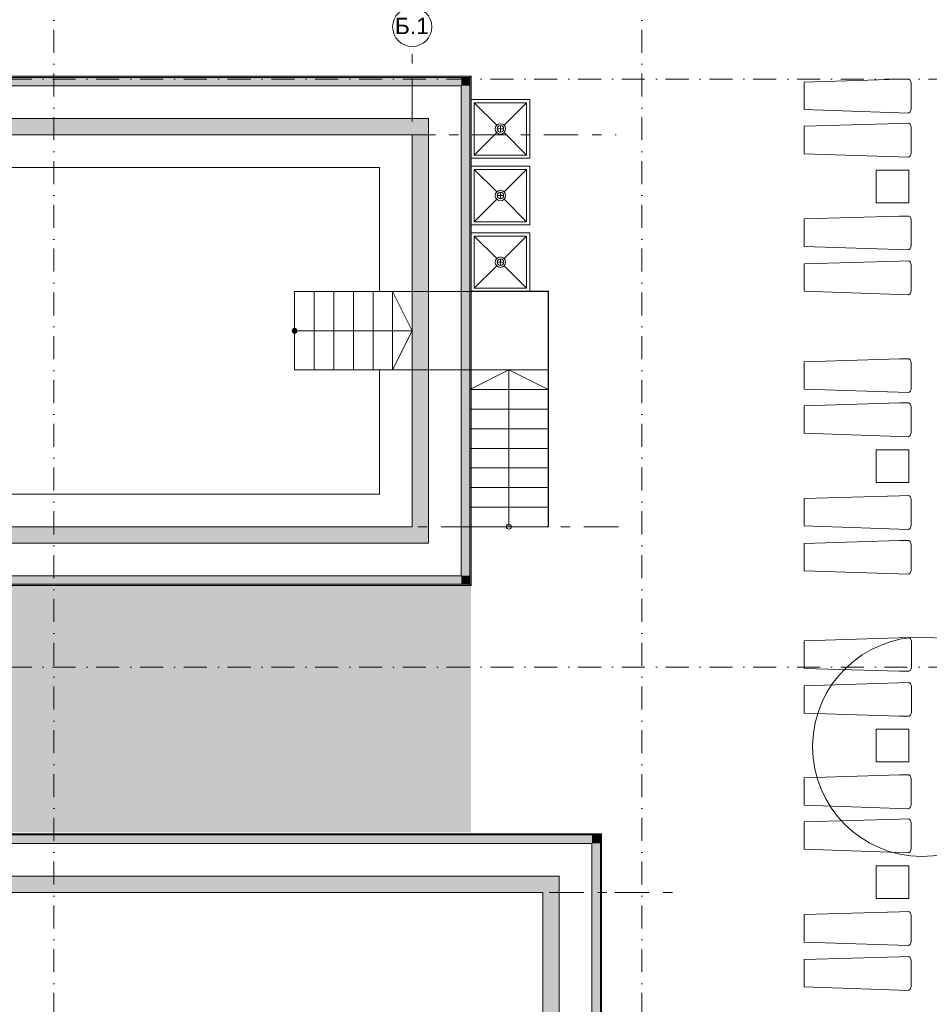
# Model space of a CAD drawing. Header units: millimetres. Extents: x -14761 to 157739, y -22400 to 107990.
# Tile 28 of 256: x -525 to 13398, y 57837 to 72912. Entities that reach past the tile are written whole.
import ezdxf

# ---------------------------------------------------------------- set-up
doc = ezdxf.new("R2010")
doc.units = ezdxf.units.MM
doc.header["$MEASUREMENT"] = 0
doc.linetypes.add('Штрих-Штриховая', pattern=[1093.6110734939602, 529.1666507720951, -211.6666555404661, 141.11111164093, -211.666655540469])
doc.linetypes.add('Штрихпунктирная', pattern=[670.2777624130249, 352.777767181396, -176.388883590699, 0, -141.11111164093])
for name, color, linetype in [('Интерьер - лежаки 2', 7, 'Continuous'), ('Интерьер - Мебель', 7, 'Continuous'), ('Интерьер - Сантехника', 7, 'Continuous'), ('Конструктив - Лестницы в бассейны', 7, 'Continuous'), ('Конструктив - стены бассейнов жб нов', 7, 'Continuous'), ('УЛИЦА_Штриховка отделки_сцена', 7, 'Continuous'), ('Элемент Модели - Оси', 7, 'Continuous'), ('Элемент модели - Оси Улица Бани', 7, 'Continuous')]:
    doc.layers.add(name, color=color, linetype=linetype)
doc.styles.add('СГЕНЕРИР_СТИЛЬ_1', font='txt')

msp = doc.modelspace()

# ---------------------------------------------------------------- hatches: boundary and pattern name
at = {"layer": 'Конструктив - Лестницы в бассейны', "linetype": 'Continuous', "lineweight": 0, "true_color": 0xffffff}
msp.add_hatch(color=7, dxfattribs=at).paths.add_polyline_path([(3682.971341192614, 68112.05890932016, 0.9999999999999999), (3682.971341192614, 68187.05890932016, 0.9999999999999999)])
at = {"layer": 'Конструктив - стены бассейнов жб нов', "linetype": 'Continuous', "lineweight": 0, "true_color": 0x000000}
for points in [[(-9397.02865880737, 72029.50719199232), (6362.97134119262, 72029.50719199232), (6362.97134119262, 72049.50719199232), (-9397.02865880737, 72049.50719199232)], [(-9267.028658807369, 71899.5071919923), (6232.971341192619, 71899.5071919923), (6232.971341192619, 72029.50719199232), (-9267.028658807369, 72029.50719199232)], [(6232.971341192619, 71899.5071919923), (6362.971341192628, 71899.5071919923), (6362.971341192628, 72029.50719199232)], [(6232.971341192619, 71899.5071919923), (6362.971341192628, 72029.50719199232), (6232.971341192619, 72029.50719199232)], [(6362.971341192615, 72029.50719199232), (6382.971341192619, 72029.50719199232), (6382.971341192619, 72049.50719199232)], [(6362.97134119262, 72029.50719199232), (6382.971341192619, 72049.50719199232), (6362.97134119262, 72049.50719199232)], [(6362.971341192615, 72029.50719199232), (6362.971341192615, 64269.50719199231), (6382.971361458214, 64269.50719199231), (6382.971361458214, 72029.50719199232)], [(6232.971341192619, 71899.5071919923), (6232.971341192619, 64399.50719199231), (6362.971341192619, 64399.50719199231), (6362.971341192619, 71899.5071919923)], [(-8517.028658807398, 71149.5071919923), (5482.971341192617, 71149.5071919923), (5482.971341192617, 71399.5071919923), (-8517.028658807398, 71399.5071919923)], [(5482.971341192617, 71149.5071919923), (5732.971341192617, 71149.5071919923), (5732.971341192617, 71399.5071919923)], [(5482.971341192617, 71149.5071919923), (5732.971341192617, 71399.5071919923), (5482.971341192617, 71399.5071919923)], [(5482.971341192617, 71149.5071919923), (5482.971341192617, 65149.50719199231), (5732.971341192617, 65149.50719199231), (5732.971341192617, 71149.5071919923)], [(7563.345547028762, 68754.55890932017), (6382.971341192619, 68754.55890932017), (6382.971341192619, 68749.55890932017), (7563.345547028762, 68749.55890932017)], [(7563.345547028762, 68749.55890932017), (7568.345547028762, 68754.55890932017), (7563.345547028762, 68754.55890932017)], [(7563.345547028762, 68749.55890932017), (7568.345547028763, 68749.55890932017), (7568.345547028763, 68754.55890932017)], [(7563.345547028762, 68749.55890932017), (7563.345547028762, 67549.184703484), (7568.345547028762, 67549.184703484), (7568.345547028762, 68749.55890932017)], [(7568.345547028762, 67249.18470348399), (7568.345547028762, 67549.184703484), (7563.345547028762, 67549.184703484), (7563.345547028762, 67249.18470348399)], [(5482.971341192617, 65149.50719199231), (-8517.028658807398, 65149.50719199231), (-8517.028658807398, 64899.50719199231), (5482.971341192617, 64899.50719199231)], [(5482.971341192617, 65149.50719199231), (5732.971341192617, 64899.50719199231), (5732.971341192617, 65149.50719199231)], [(5482.971341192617, 64899.50719199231), (5732.971341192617, 64899.50719199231), (5482.971341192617, 65149.50719199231)], [(6232.971341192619, 64399.50719199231), (-9267.028658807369, 64399.50719199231), (-9267.028658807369, 64269.50719199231), (6232.971341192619, 64269.50719199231)], [(6232.971341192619, 64399.50719199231), (6362.971341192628, 64269.50719199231), (6362.971341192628, 64399.50719199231)], [(6232.971341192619, 64269.50719199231), (6362.971341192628, 64269.50719199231), (6232.971341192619, 64399.50719199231)], [(-9397.028658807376, 64249.50719199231), (6362.971341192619, 64249.50719199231), (6362.971341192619, 64269.50708589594), (-9397.028658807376, 64269.50708589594)], [(6362.971341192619, 64269.50719199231), (6382.971341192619, 64249.50719199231), (6382.971341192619, 64269.50719199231)], [(6362.971341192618, 64249.50719199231), (6382.971341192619, 64249.50719199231), (6362.971341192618, 64269.50719199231)], [(-9397.02865880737, 60429.50719199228), (8362.971341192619, 60429.50719199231), (8362.971341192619, 60449.50719199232), (-9397.02865880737, 60449.50719199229)], [(-9267.028658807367, 60299.50719199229), (8232.971341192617, 60299.50719199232), (8232.971341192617, 60429.50719199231), (-9267.028658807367, 60429.50719199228)], [(8232.971341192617, 60299.50719199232), (8362.971341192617, 60299.50719199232), (8362.971341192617, 60429.50719199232)], [(8232.971341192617, 60299.50719199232), (8362.971341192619, 60429.50719199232), (8232.971341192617, 60429.50719199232)], [(8362.9713411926, 60429.50719199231), (8382.971341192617, 60429.50719199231), (8382.971341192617, 60449.50719199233)], [(8362.97134119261, 60429.50719199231), (8382.97134119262, 60449.50719199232), (8362.97134119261, 60449.50719199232)], [(8362.971341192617, 60429.50719199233), (8362.971341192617, 34949.50719199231), (8382.971341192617, 34949.50719199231), (8382.971341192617, 60429.50719199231)], [(8232.971341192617, 60299.50719199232), (8232.971341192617, 34949.50719199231), (8362.971341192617, 34949.50719199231), (8362.971341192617, 60299.50719199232)], [(-8517.028658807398, 59549.50719199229), (7482.971341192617, 59549.50719199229), (7482.971341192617, 59799.50719199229), (-8517.028658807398, 59799.50719199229)], [(7482.971341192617, 59549.50719199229), (7732.971341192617, 59549.50719199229), (7732.971341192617, 59799.50719199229)], [(7482.971341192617, 59549.50719199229), (7732.971341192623, 59799.5071919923), (7482.971341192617, 59799.5071919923)], [(7482.971341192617, 59549.50719199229), (7482.971341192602, 34949.50719199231), (7732.971341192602, 34949.50719199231), (7732.971341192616, 59549.50719199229)]]:
    msp.add_hatch(color=18, dxfattribs=at).paths.add_polyline_path(points)
at = {"layer": 'УЛИЦА_Штриховка отделки_сцена', "linetype": 'Continuous', "lineweight": 0, "true_color": 0x000000}
msp.add_hatch(color=18, dxfattribs=at).paths.add_polyline_path([(-9417.028611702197, 60469.50719199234), (6382.971341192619, 60469.50719199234), (6382.971341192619, 64249.50711217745), (-9417.028611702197, 64249.50711217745)])

# ---------------------------------------------------------------- linework, layer by layer
at = {"layer": 'Интерьер - лежаки 2', "color": 7, "linetype": 'Continuous', "lineweight": 15}
for p, q in [((12587.01322115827, 70605.94535661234), (12587.01322115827, 70105.94535661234)), ((13087.01322115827, 70605.94535661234), (12587.01322115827, 70605.94535661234)), ((13087.01322115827, 70105.94535661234), (13087.01322115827, 70605.94535661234)), ((12587.01322115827, 70105.94535661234), (13087.01322115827, 70105.94535661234)), ((12587.01322115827, 66325.58970586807), (12587.01322115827, 65825.58970586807)), ((13087.01322115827, 66325.58970586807), (12587.01322115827, 66325.58970586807)), ((13087.01322115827, 65825.58970586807), (13087.01322115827, 66325.58970586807)), ((12587.01322115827, 65825.58970586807), (13087.01322115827, 65825.58970586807)), ((12587.01322115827, 61548.40365072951), (12587.01322115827, 62048.40365072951)), ((12587.01322115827, 62048.40365072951), (13087.01322115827, 62048.40365072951)), ((13087.01322115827, 62048.40365072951), (13087.01322115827, 61548.40365072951)), ((13087.01322115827, 61548.40365072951), (12587.01322115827, 61548.40365072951)), ((12587.01322115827, 59955.06158576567), (12587.01322115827, 59455.06158576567)), ((13087.01322115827, 59955.06158576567), (12587.01322115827, 59955.06158576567)), ((13087.01322115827, 59455.06158576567), (13087.01322115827, 59955.06158576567)), ((12587.01322115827, 59455.06158576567), (13087.01322115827, 59455.06158576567))]:
    msp.add_line(p, q, dxfattribs=at)
at = {"layer": 'Интерьер - лежаки 2', "color": 7, "linetype": 'Continuous', "lineweight": 15, "flags": 128}
for points in [[(12939.67990666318, 71999.18915904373), (13084.83390666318, 72001.03215904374), (13106.28490666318, 71986.92015904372), (13120.78790666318, 71946.18915904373), (13120.82690666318, 71541.32315904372), (13106.28490666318, 71499.45815904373), (13079.42690666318, 71482.75115904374), (11480.78190666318, 71536.18915904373), (11480.78190666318, 71956.18915904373)], [(12939.67990666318, 71323.72362387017), (13084.83390666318, 71325.56662387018), (13106.28490666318, 71311.45462387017), (13120.78790666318, 71270.72362387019), (13120.82690666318, 70865.85762387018), (13106.28490666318, 70823.99262387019), (13079.42690666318, 70807.28562387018), (11480.78190666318, 70860.72362387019), (11480.78190666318, 71280.72362387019)], [(12939.67990666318, 69904.4009386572), (13084.83390666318, 69906.24393865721), (13106.28490666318, 69892.1319386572), (13120.78790666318, 69851.4009386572), (13120.82690666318, 69446.5349386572), (13106.28490666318, 69404.6699386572), (13079.42690666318, 69387.9629386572), (11480.78190666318, 69441.40093865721), (11480.78190666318, 69861.40093865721)], [(12939.67990666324, 69217.00682846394), (13084.83390666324, 69218.84982846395), (13106.28490666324, 69204.73782846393), (13120.78790666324, 69164.00682846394), (13120.82690666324, 68759.14082846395), (13106.28490666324, 68717.27582846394), (13079.42690666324, 68700.56882846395), (11480.78190666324, 68754.00682846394), (11480.78190666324, 69174.00682846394)], [(12939.67990666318, 67718.83350829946), (13084.83390666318, 67720.67650829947), (13106.28490666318, 67706.56450829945), (13120.78790666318, 67665.83350829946), (13120.82690666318, 67260.96750829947), (13106.28490666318, 67219.10250829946), (13079.42690666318, 67202.39550829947), (11480.78190666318, 67255.83350829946), (11480.78190666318, 67675.83350829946)], [(12939.67990666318, 67043.3679731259), (13084.83390666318, 67045.21097312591), (13106.28490666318, 67031.0989731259), (13120.78790666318, 66990.36797312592), (13120.82690666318, 66585.50197312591), (13106.28490666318, 66543.63697312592), (13079.42690666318, 66526.92997312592), (11480.78190666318, 66580.36797312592), (11480.78190666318, 67000.36797312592)], [(12939.67990666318, 65624.04528791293), (13084.83390666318, 65625.88828791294), (13106.28490666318, 65611.77628791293), (13120.78790666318, 65571.04528791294), (13120.82690666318, 65166.17928791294), (13106.28490666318, 65124.31428791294), (13079.42690666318, 65107.60728791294), (11480.78190666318, 65161.04528791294), (11480.78190666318, 65581.04528791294)], [(12939.67990666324, 64936.65117771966), (13084.83390666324, 64938.49417771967), (13106.28490666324, 64924.38217771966), (13120.78790666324, 64883.65117771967), (13120.82690666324, 64478.78517771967), (13106.28490666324, 64436.92017771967), (13079.42690666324, 64420.21317771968), (11480.78190666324, 64473.65117771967), (11480.78190666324, 64893.65117771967)], [(12943.94266450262, 62937.34217887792), (13089.09666450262, 62935.49917887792), (13110.54766450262, 62949.61117887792), (13125.05066450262, 62990.34217887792), (13125.08966450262, 63395.20817887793), (13110.54766450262, 63437.07317887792), (13083.68966450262, 63453.78017887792), (11485.04466450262, 63400.34217887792), (11485.04466450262, 62980.34217887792)], [(12943.94266450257, 62249.94806868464), (13089.09666450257, 62248.10506868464), (13110.54766450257, 62262.21706868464), (13125.05066450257, 62302.94806868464), (13125.08966450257, 62707.81406868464), (13110.54766450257, 62749.67906868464), (13083.68966450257, 62766.38606868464), (11485.04466450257, 62712.94806868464), (11485.04466450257, 62292.94806868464)], [(12939.67990666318, 61348.30538819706), (13084.83390666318, 61350.14838819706), (13106.28490666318, 61336.03638819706), (13120.78790666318, 61295.30538819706), (13120.82690666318, 60890.43938819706), (13106.28490666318, 60848.57438819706), (13079.42690666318, 60831.86738819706), (11480.78190666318, 60885.30538819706), (11480.78190666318, 61305.30538819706)], [(12939.67990666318, 60672.83985302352), (13084.83390666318, 60674.68285302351), (13106.28490666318, 60660.57085302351), (13120.78790666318, 60619.83985302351), (13120.82690666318, 60214.97385302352), (13106.28490666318, 60173.10885302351), (13079.42690666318, 60156.40185302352), (11480.78190666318, 60209.83985302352), (11480.78190666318, 60629.83985302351)], [(12939.67990666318, 59253.51716781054), (13084.83390666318, 59255.36016781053), (13106.28490666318, 59241.24816781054), (13120.78790666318, 59200.51716781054), (13120.82690666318, 58795.65116781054), (13106.28490666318, 58753.78616781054), (13079.42690666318, 58737.07916781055), (11480.78190666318, 58790.51716781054), (11480.78190666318, 59210.51716781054)], [(12939.67990666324, 58566.12305761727), (13084.83390666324, 58567.96605761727), (13106.28490666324, 58553.85405761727), (13120.78790666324, 58513.12305761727), (13120.82690666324, 58108.25705761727), (13106.28490666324, 58066.39205761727), (13079.42690666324, 58049.68505761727), (11480.78190666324, 58103.12305761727), (11480.78190666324, 58523.12305761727)]]:
    msp.add_lwpolyline(points, close=True, dxfattribs=at)
at = {"layer": 'Интерьер - Мебель', "color": 7, "linetype": 'Continuous', "lineweight": 15, "flags": 128}
msp.add_lwpolyline([(11611.00843847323, 61780.50489015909, 229.1816636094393), (11611.26419515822, 61809.81170345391)], format="xyb", close=True, dxfattribs=at)
at = {"layer": 'Интерьер - Сантехника', "color": 7, "linetype": 'Continuous', "lineweight": 15}
for p, q in [((7232.971341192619, 71639.55890932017), (6432.971341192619, 71639.55890932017)), ((6432.971341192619, 71639.55890932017), (6432.971341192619, 70839.55890932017)), ((6432.971341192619, 71639.55890932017), (6776.402798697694, 71296.12745181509)), ((7232.971341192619, 71639.55890932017), (6889.539883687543, 71296.12745181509)), ((7232.971341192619, 70839.55890932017), (7232.971341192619, 71639.55890932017)), ((6432.971341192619, 70839.55890932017), (6776.402798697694, 71182.99036682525)), ((6882.971341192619, 71239.55890932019), (6782.971341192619, 71239.55890932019)), ((6832.971341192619, 71189.55890932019), (6832.971341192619, 71289.55890932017)), ((7232.971341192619, 70839.55890932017), (6889.539883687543, 71182.99036682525)), ((6432.971341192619, 70839.55890932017), (7232.971341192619, 70839.55890932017)), ((7232.971341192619, 70619.55890932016), (6432.971341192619, 70619.55890932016)), ((6432.971341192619, 70619.55890932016), (6432.971341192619, 69819.55890932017)), ((6432.971341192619, 70619.55890932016), (6776.402798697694, 70276.12745181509)), ((7232.971341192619, 70619.55890932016), (6889.539883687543, 70276.12745181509)), ((7232.971341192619, 69819.55890932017), (7232.971341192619, 70619.55890932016)), ((6832.971341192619, 70169.55890932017), (6832.971341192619, 70269.55890932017)), ((6432.971341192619, 69819.55890932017), (6776.402798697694, 70162.99036682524)), ((6882.971341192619, 70219.55890932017), (6782.971341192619, 70219.55890932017)), ((7232.971341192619, 69819.55890932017), (6889.539883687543, 70162.99036682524)), ((6432.971341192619, 69819.55890932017), (7232.971341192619, 69819.55890932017)), ((7232.971341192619, 69599.55890932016), (6432.971341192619, 69599.55890932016)), ((6432.971341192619, 69599.55890932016), (6432.971341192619, 68799.55890932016)), ((6432.971341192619, 69599.55890932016), (6776.402798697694, 69256.12745181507)), ((7232.971341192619, 69599.55890932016), (6889.539883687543, 69256.12745181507)), ((7232.971341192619, 68799.55890932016), (7232.971341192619, 69599.55890932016)), ((6882.971341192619, 69199.55890932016), (6782.971341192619, 69199.55890932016)), ((6832.971341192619, 69149.55890932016), (6832.971341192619, 69249.55890932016)), ((6432.971341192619, 68799.55890932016), (6776.402798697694, 69142.99036682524)), ((7232.971341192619, 68799.55890932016), (6889.539883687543, 69142.99036682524)), ((6432.971341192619, 68799.55890932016), (7232.971341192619, 68799.55890932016))]:
    msp.add_line(p, q, dxfattribs=at)
at = {"layer": 'Интерьер - Сантехника', "color": 7, "linetype": 'Continuous', "lineweight": 15, "flags": 128}
for points in [[(7282.971341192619, 70789.55890932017), (7282.971341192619, 71689.55890932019), (6382.971341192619, 71689.55890932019), (6382.971341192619, 70789.55890932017)], [(7282.971341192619, 69769.55890932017), (7282.971341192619, 70669.55890932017), (6382.971341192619, 70669.55890932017), (6382.971341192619, 69769.55890932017)], [(7282.971341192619, 68749.55890932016), (7282.971341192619, 69649.55890932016), (6382.971341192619, 69649.55890932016), (6382.971341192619, 68749.55890932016)]]:
    msp.add_lwpolyline(points, close=True, dxfattribs=at)
at = {"layer": 'Интерьер - Сантехника', "color": 7, "linetype": 'Continuous', "lineweight": 15}
for centre, radius in [((6832.971341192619, 71239.55890932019), 80), ((6832.971341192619, 71239.55890932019), 50), ((6832.971341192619, 70219.55890932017), 80), ((6832.971341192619, 70219.55890932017), 50), ((6832.971341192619, 69199.55890932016), 80), ((6832.971341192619, 69199.55890932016), 50)]:
    msp.add_circle(centre, radius, dxfattribs=at)
at = {"layer": 'Конструктив - Лестницы в бассейны', "color": 7, "linetype": 'Continuous', "lineweight": 15}
for p, q in [((3682.971341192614, 68749.55890932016), (3682.971341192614, 67549.184703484)), ((3982.971341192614, 68749.55890932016), (3682.971341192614, 68749.55890932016)), ((3982.971341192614, 67549.184703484), (3982.971341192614, 68749.55890932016)), ((3982.971341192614, 68749.55890932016), (3982.971341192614, 67549.184703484)), ((4282.971341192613, 68749.55890932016), (3982.971341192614, 68749.55890932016)), ((4282.971341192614, 67549.184703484), (4282.971341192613, 68749.55890932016)), ((4282.971341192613, 68749.55890932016), (4282.971341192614, 67549.184703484)), ((4582.971341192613, 68749.55890932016), (4282.971341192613, 68749.55890932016)), ((4582.971341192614, 67549.184703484), (4582.971341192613, 68749.55890932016)), ((4582.971341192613, 68749.55890932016), (4582.971341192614, 67549.184703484)), ((4882.971341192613, 68749.55890932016), (4582.971341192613, 68749.55890932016)), ((4882.971341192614, 67549.184703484), (4882.971341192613, 68749.55890932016)), ((4882.971341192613, 68749.55890932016), (4882.971341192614, 67549.184703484)), ((5182.971341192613, 68749.55890932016), (4882.971341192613, 68749.55890932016)), ((5182.971341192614, 67549.184703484), (5182.971341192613, 68749.55890932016)), ((5182.971341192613, 68749.55890932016), (5182.971341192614, 67549.184703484)), ((5482.971341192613, 68749.55890932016), (5182.971341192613, 68749.55890932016)), ((5482.971341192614, 68149.55890932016), (5182.971341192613, 68749.55890932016)), ((5482.971341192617, 67549.184703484), (5482.971341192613, 68749.55890932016)), ((3682.971341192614, 68149.55890932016), (3982.971341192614, 68149.55890932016)), ((3982.971341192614, 68149.55890932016), (5182.971341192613, 68149.55890932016)), ((5182.971341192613, 68149.55890932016), (5482.971341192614, 68149.55890932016)), ((5182.971341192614, 67549.184703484), (5482.971341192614, 68149.55890932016)), ((3682.971341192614, 67549.184703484), (3982.971341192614, 67549.184703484)), ((3982.971341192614, 67549.184703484), (4282.971341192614, 67549.184703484)), ((4282.971341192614, 67549.184703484), (4582.971341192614, 67549.184703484)), ((4582.971341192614, 67549.184703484), (4882.971341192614, 67549.184703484)), ((4882.971341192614, 67549.184703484), (5182.971341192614, 67549.184703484)), ((5182.971341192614, 67549.184703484), (5482.971341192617, 67549.184703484)), ((6362.971341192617, 67249.184703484), (6362.971341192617, 67549.18470348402)), ((6362.971341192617, 67549.18470348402), (7563.345547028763, 67549.184703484)), ((6362.971341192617, 67249.184703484), (6963.345547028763, 67549.184703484)), ((6963.345547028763, 67249.184703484), (6963.345547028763, 67549.184703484)), ((6963.345547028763, 67549.184703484), (7563.345547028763, 67249.184703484)), ((7563.345547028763, 67549.184703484), (7563.345547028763, 67249.184703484)), ((6362.971341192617, 66949.184703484), (6362.971341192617, 67249.184703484)), ((6362.971341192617, 67249.184703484), (7563.345547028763, 67249.184703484)), ((7563.345547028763, 67249.184703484), (6362.971341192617, 67249.184703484)), ((6963.345547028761, 65449.18470348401), (6963.345547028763, 67249.184703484)), ((7563.345547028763, 67249.184703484), (7563.345547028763, 66949.184703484)), ((6362.971341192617, 66649.18470348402), (6362.971341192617, 66949.184703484)), ((6362.971341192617, 66949.184703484), (7563.345547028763, 66949.184703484)), ((7563.345547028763, 66949.184703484), (6362.971341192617, 66949.184703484)), ((7563.345547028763, 66949.184703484), (7563.345547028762, 66649.184703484)), ((6362.971341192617, 66349.184703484), (6362.971341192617, 66649.18470348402)), ((6362.971341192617, 66649.18470348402), (7563.345547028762, 66649.184703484)), ((7563.345547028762, 66649.184703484), (6362.971341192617, 66649.18470348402)), ((7563.345547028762, 66649.184703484), (7563.345547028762, 66349.184703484)), ((6362.971341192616, 66049.184703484), (6362.971341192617, 66349.184703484)), ((6362.971341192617, 66349.184703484), (7563.345547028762, 66349.184703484)), ((7563.345547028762, 66349.184703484), (6362.971341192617, 66349.184703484)), ((7563.345547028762, 66349.184703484), (7563.345547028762, 66049.184703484)), ((6362.971341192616, 65749.184703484), (6362.971341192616, 66049.184703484)), ((6362.971341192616, 66049.184703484), (7563.345547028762, 66049.184703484)), ((7563.345547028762, 66049.184703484), (6362.971341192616, 66049.184703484)), ((7563.345547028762, 66049.184703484), (7563.345547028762, 65749.184703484)), ((6362.971341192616, 65449.18470348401), (6362.971341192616, 65749.184703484)), ((6362.971341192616, 65749.184703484), (7563.345547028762, 65749.184703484)), ((7563.345547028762, 65749.184703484), (6362.971341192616, 65749.184703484)), ((7563.345547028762, 65749.184703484), (7563.345547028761, 65449.18470348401)), ((6362.971341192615, 65149.18470348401), (6362.971341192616, 65449.18470348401)), ((6362.971341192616, 65449.18470348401), (7563.345547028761, 65449.18470348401)), ((7563.345547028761, 65449.18470348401), (6362.971341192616, 65449.18470348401)), ((6963.345547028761, 65149.18470348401), (6963.345547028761, 65449.18470348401)), ((7563.345547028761, 65449.18470348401), (7563.345547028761, 65149.184703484)), ((7563.345547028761, 65149.184703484), (6362.971341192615, 65149.18470348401))]:
    msp.add_line(p, q, dxfattribs=at)
at = {"layer": 'Конструктив - Лестницы в бассейны', "color": 7, "linetype": 'Continuous', "lineweight": 15, "flags": 128}
msp.add_lwpolyline([(5482.97134119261, 67549.184703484), (5482.97134119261, 68749.55890932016), (7563.345547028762, 68749.55890932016), (7563.345547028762, 67549.184703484)], close=True, dxfattribs=at)
for points in [[(3682.971341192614, 68112.05890932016, 0.9999999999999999), (3682.971341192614, 68187.05890932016, 0.9999999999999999)], [(6925.845547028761, 65149.18470348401, -0.9999999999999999), (7000.845547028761, 65149.18470348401, -0.9999999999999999)]]:
    msp.add_lwpolyline(points, format="xyb", close=True, dxfattribs=at)
at = {"layer": 'Конструктив - стены бассейнов жб нов', "color": 251, "linetype": 'Continuous', "lineweight": 20, "true_color": 0x575757}
for p, q in [((6232.971341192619, 72029.50719199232), (-9267.028658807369, 72029.50719199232)), ((6362.97134119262, 72029.50719199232), (6232.971341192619, 72029.50719199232)), ((6362.971341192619, 71899.5071919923), (6362.971341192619, 72029.50719199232)), ((6362.971341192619, 71899.5071919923), (6362.971341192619, 72029.50719199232)), ((6362.971341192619, 64399.50719199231), (6362.971341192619, 71899.5071919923)), ((6362.971341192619, 64269.50719199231), (6362.971341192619, 64399.50719199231)), ((6362.971341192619, 64269.50719199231), (6362.971341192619, 64399.50719199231)), ((-9267.028658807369, 64269.50719199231), (6232.971341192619, 64269.50719199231)), ((6232.971341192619, 64269.50719199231), (6362.971341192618, 64269.50719199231)), ((8232.971341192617, 60429.50719199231), (-9267.028658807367, 60429.50719199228)), ((8362.971341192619, 60429.50719199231), (8232.971341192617, 60429.50719199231)), ((8362.971341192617, 60299.50719199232), (8362.971341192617, 60429.50719199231)), ((8362.971341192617, 60299.50719199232), (8362.971341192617, 60429.50719199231)), ((8362.971341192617, 34949.50719199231), (8362.971341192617, 60299.50719199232))]:
    msp.add_line(p, q, dxfattribs=at)
at = {"layer": 'Конструктив - стены бассейнов жб нов', "color": 251, "linetype": 'Continuous', "lineweight": 20, "true_color": 0x575757, "flags": 128}
for points in [[(6382.971341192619, 72049.50719199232), (-9397.02865880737, 72049.50719199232)], [(6382.971341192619, 72049.50719199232), (6382.971341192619, 72029.50719199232)], [(6382.971341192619, 64269.50719199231), (6382.971341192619, 72029.50719199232)], [(-9267.028658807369, 71899.5071919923), (6232.971341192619, 71899.5071919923)], [(6232.971341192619, 71899.5071919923), (6232.971341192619, 64399.50719199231)], [(5732.971341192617, 71399.5071919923), (-8517.028658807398, 71399.5071919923)], [(5732.971341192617, 71399.5071919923), (5732.971341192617, 71149.5071919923)], [(-8517.028658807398, 71149.5071919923), (5482.971341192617, 71149.5071919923)], [(5482.971341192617, 71149.5071919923), (5482.971341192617, 65149.50719199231)], [(5732.971341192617, 65149.50719199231), (5732.971341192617, 71149.5071919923)], [(5482.971341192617, 65149.50719199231), (-8517.028658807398, 65149.50719199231)], [(5732.971341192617, 64899.50719199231), (5732.971341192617, 65149.50719199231)], [(-8517.028658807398, 64899.50719199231), (5732.971341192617, 64899.50719199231)], [(6232.971341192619, 64399.50719199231), (-9267.028658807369, 64399.50719199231)], [(-9397.02865880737, 64249.50719199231), (6382.971341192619, 64249.50719199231)], [(6382.971341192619, 64249.50719199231), (6382.971341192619, 64269.50719199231)], [(8382.971341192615, 60449.50719199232), (-9397.02865880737, 60449.50719199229)], [(8382.971341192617, 60449.50719199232), (8382.971341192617, 60429.50719199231)], [(8382.971341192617, 34949.50719199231), (8382.971341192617, 60429.50719199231)], [(-9267.028658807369, 60299.50719199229), (8232.971341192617, 60299.50719199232)], [(8232.971341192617, 60299.50719199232), (8232.971341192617, 34949.50719199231)], [(7732.971341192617, 59799.50719199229), (-8517.028658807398, 59799.50719199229)], [(7732.971341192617, 59799.50719199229), (7732.971341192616, 59549.50719199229)], [(-8517.028658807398, 59549.50719199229), (7482.971341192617, 59549.50719199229)], [(7482.971341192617, 59549.50719199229), (7482.971341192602, 34949.50719199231)], [(7732.971341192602, 34949.50719199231), (7732.971341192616, 59549.50719199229)]]:
    msp.add_lwpolyline(points, dxfattribs=at)
at = {"layer": 'Конструктив - стены бассейнов жб нов', "color": 7, "linetype": 'Continuous', "lineweight": 15, "flags": 128}
msp.add_lwpolyline([(-8517.028658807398, 71149.50713238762), (-8517.028658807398, 65149.50719199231), (5482.971341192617, 65149.50719199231), (5482.971341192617, 67549.184703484), (4982.971311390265, 67549.184703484), (4982.971311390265, 65649.50722179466), (-8017.028629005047, 65649.50722179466), (-8017.028629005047, 70649.50710258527), (4982.971311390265, 70649.50710258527), (4982.971311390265, 68749.55890932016), (5482.971341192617, 68749.55890932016), (5482.971341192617, 71149.50713238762)], close=True, dxfattribs=at)
at = {"layer": 'Конструктив - стены бассейнов жб нов', "color": 251, "linetype": 'Continuous', "lineweight": 5, "true_color": 0x575757, "flags": 128}
for points in [[(7563.345547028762, 68754.55890932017), (6382.971341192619, 68754.55890932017)], [(6382.971341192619, 68754.55890932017), (6382.971341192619, 68749.55890932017)], [(6382.971341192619, 68749.55890932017), (7563.345547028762, 68749.55890932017)], [(7568.345547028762, 68754.55890932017), (7563.345547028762, 68754.55890932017)], [(7563.345547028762, 68749.55890932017), (7563.345547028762, 67549.184703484)], [(7568.345547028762, 67549.184703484), (7568.345547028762, 68754.55890932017)], [(7563.345547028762, 67549.184703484), (7563.345547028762, 67249.18470348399)], [(7568.345547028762, 67249.18470348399), (7568.345547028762, 67549.184703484)], [(7563.345547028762, 67249.18470348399), (7568.345547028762, 67249.18470348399)]]:
    msp.add_lwpolyline(points, dxfattribs=at)
at = {"layer": 'Конструктив - стены бассейнов жб нов', "color": 251, "linetype": 'Continuous', "lineweight": 15, "true_color": 0x575757, "flags": 128}
for points in [[(7568.345547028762, 67249.18470348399), (7563.345547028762, 67249.18470348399)], [(7563.345547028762, 67249.18470348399), (7563.345547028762, 66949.18470348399)], [(7568.345547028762, 66949.18470348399), (7568.345547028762, 67249.18470348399)], [(7563.345547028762, 66949.18470348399), (7563.345547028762, 66649.184703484)], [(7568.345547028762, 66649.184703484), (7568.345547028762, 66949.18470348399)], [(7563.345547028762, 66649.184703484), (7563.345547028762, 66349.18470348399)], [(7568.345547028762, 66349.18470348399), (7568.345547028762, 66649.184703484)], [(7563.345547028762, 66349.184703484), (7563.345547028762, 66049.184703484)], [(7568.345547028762, 66049.184703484), (7568.345547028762, 66349.184703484)], [(7563.345547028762, 66049.18472833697), (7563.345547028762, 65749.18472833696)], [(7568.345547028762, 65749.18472833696), (7568.345547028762, 66049.18472833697)], [(7563.345547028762, 65749.18472833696), (7563.345547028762, 65449.18472833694)], [(7568.345547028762, 65449.18472833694), (7568.345547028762, 65749.18472833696)], [(7563.345547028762, 65449.18472833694), (7563.345547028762, 65149.18472833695)], [(7568.345547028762, 65149.18472833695), (7568.345547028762, 65449.18472833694)], [(7568.345547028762, 65149.18472833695), (7563.345547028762, 65149.18472833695)]]:
    msp.add_lwpolyline(points, dxfattribs=at)
at = {"layer": 'Конструктив - стены бассейнов жб нов', "color": 7, "linetype": 'Continuous', "lineweight": 15, "flags": 128}
for points in [[(-9267.028658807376, 34949.50719199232, 0.414213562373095), (-4517.02865880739, 30199.50719199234), (-514.0691046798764, 30199.50719199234), (3482.971341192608, 30199.50719199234, 0.414213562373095), (8232.971341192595, 34949.50719199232), (8232.971341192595, 60299.50719199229), (-9267.028658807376, 60299.50719199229)], [(7732.97134119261, 34949.50719199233), (7732.97134119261, 59799.5071919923), (-8767.02865880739, 59799.5071919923), (-8767.02865880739, 34949.50719199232, 0.414213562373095), (-4517.02865880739, 30699.50719199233), (-514.0691046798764, 30699.50719199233), (3482.97134119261, 30699.50719199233, 0.414213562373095)]]:
    msp.add_lwpolyline(points, format="xyb", close=True, dxfattribs=at)
at = {"layer": 'Элемент Модели - Оси', "color": 7, "linetype": 'Штрихпунктирная', "lineweight": 15}
for p, q in [((5.319372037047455e-09, 92199.9999999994), (5.304227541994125e-09, -1975.000000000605)), ((9000.000000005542, 92199.9999999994), (9000.000000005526, -1975.000000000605)), ((-12760.58429662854, 71999.99999999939), (155650.0000000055, 71999.99999999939)), ((-12760.58429662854, 62999.99999999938), (155650.0000000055, 62999.99999999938))]:
    msp.add_line(p, q, dxfattribs=at)
at = {"layer": 'Элемент модели - Оси Улица Бани', "color": 7, "linetype": 'Штрих-Штриховая', "lineweight": 15}
for p, q in [((5482.971341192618, 71501.24641434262), (5482.971341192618, 72501.24641434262)), ((5482.971341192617, 66237.0429029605), (5482.971341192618, 71501.24641434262)), ((-6525.628106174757, 71149.5071919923), (5309.338724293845, 71149.5071919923)), ((5309.338724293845, 71149.5071919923), (8606.663196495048, 71149.5071919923)), ((5482.971341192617, 66237.0429029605), (5482.971341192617, 65237.04290296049)), ((-5897.307560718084, 65149.50719199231), (4830.855886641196, 65149.50719199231)), ((4830.855886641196, 65149.50719199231), (8756.500904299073, 65149.50719199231)), ((-8822.952578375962, 59549.50719199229), (8582.971341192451, 59549.50719199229)), ((8582.971341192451, 59549.50719199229), (9582.971341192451, 59549.50719199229))]:
    msp.add_line(p, q, dxfattribs=at)
at = {"layer": 'Элемент модели - Оси Улица Бани', "color": 7, "linetype": 'Continuous', "lineweight": 15}
msp.add_circle((5482.971341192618, 72801.24641434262), 300.0000000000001, dxfattribs=at)
at = {"layer": 'Элемент модели - Оси Улица Бани', "color": 7, "linetype": 'Штрих-Штриховая', "lineweight": 15}
msp.add_point((5482.971341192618, 71501.24641434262), dxfattribs=at)
msp.add_point((5482.971341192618, 71501.24641434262), dxfattribs=at)

# ---------------------------------------------------------------- texts
at = {"layer": 'Элемент модели - Оси Улица Бани', "color": 30, "lineweight": 5, "true_color": 0xff823e, "insert": (5737.828841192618, 72815.53255719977), "char_height": 250, "attachment_point": 6, "style": 'СГЕНЕРИР_СТИЛЬ_1'}
msp.add_mtext('\\A1;{\\pqr;\\pt0;\\fArial|b0|i0|c204|p38;Б.1}', dxfattribs=at)

doc.saveas('drawing.dxf')
